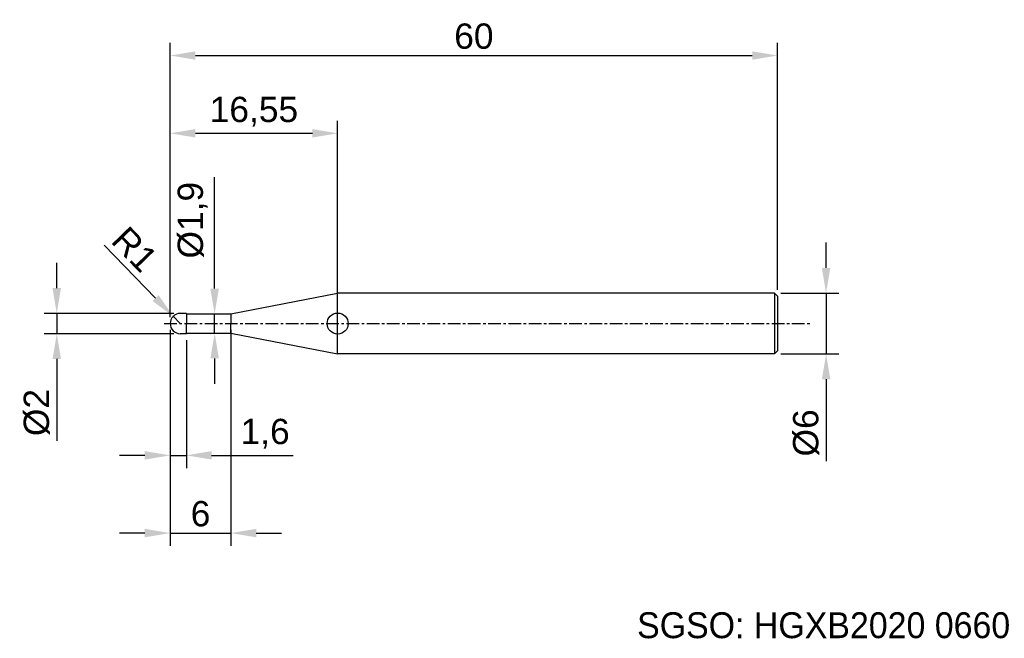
# Model space of a CAD drawing. Header units: millimetres. Extents: x 7846.2 to 7943.5, y 6079.1 to 6140.2.
import ezdxf
from ezdxf.enums import TextEntityAlignment as Align

# ---------------------------------------------------------------- set-up
doc = ezdxf.new("R2010")
doc.units = ezdxf.units.MM
doc.linetypes.add('CENTER', pattern=[2, 1.25, -0.25, 0.25, -0.25])
for name, color, linetype, lineweight in [('SK1', 4, 'Continuous', 25), ('SK4', 2, 'Continuous', 25), ('SK6', 5, 'Continuous', 25)]:
    doc.layers.add(name, color=color, linetype=linetype, lineweight=lineweight)
doc.styles.add('MS PGothic', font='txt')
doc.styles.get("Standard").update_dxf_attribs({"font": 'arial.ttf'})
doc.dimstyles.new('ISO-25', dxfattribs={"dimtxt": 2.5, "dimasz": 2.5, "dimexe": 1.25, "dimexo": 0.625, "dimtad": 1, "dimtxsty": 'Standard', "dimcen": 2.5, "dimadec": 0, "dimazin": 0, "dimtfac": 1, "dimtmove": 0, "dimatfit": 3, "dimfxl": 1, "dimarcsym": 0})

# ---------------------------------------------------------------- blocks, each defined once
blk = doc.blocks.new('*D47')
at = {"color": 0, "linetype": 'ByBlock', "lineweight": -2, "transparency": 16777216}
for p, q in [((7925.871, 6115.722), (7925.871, 6118.222)), ((7921.404, 6113.222), (7927.121, 6113.222)), ((7925.871, 6113.222), (7925.871, 6107.222)), ((7921.404, 6107.222), (7927.121, 6107.222)), ((7925.871, 6104.722), (7925.871, 6096.615))]:
    blk.add_line(p, q, dxfattribs=at)
at = {"color": 0, "linetype": 'ByBlock', "transparency": 16777216}
for points in [[(7925.455, 6115.722), (7926.288, 6115.722), (7925.871, 6113.222)], [(7925.455, 6104.722), (7926.288, 6104.722), (7925.871, 6107.222)]]:
    blk.add_solid(points, dxfattribs=at)
at = {"layer": 'Defpoints', "color": 0, "linetype": 'ByBlock', "transparency": 16777216}
for p in [(7920.779, 6113.222), (7920.779, 6107.222), (7925.871, 6107.222)]:
    blk.add_point(p, dxfattribs=at)
at = {"color": 0, "linetype": 'ByBlock', "transparency": 16777216, "insert": (7923.9, 6099.418), "char_height": 2.5, "attachment_point": 5, "rotation": 90}
blk.add_mtext('{\\fArial|b0|i0|c134|p34;%%C}6', dxfattribs=at)
blk = doc.blocks.new('*D49')
at = {"color": 0, "linetype": 'ByBlock', "lineweight": -2, "transparency": 16777216}
for p, q in [((7861.079, 6110.847), (7861.079, 6137.954)), ((7921.079, 6113.547), (7921.079, 6137.954)), ((7863.579, 6136.704), (7918.579, 6136.704))]:
    blk.add_line(p, q, dxfattribs=at)
at = {"color": 0, "linetype": 'ByBlock', "transparency": 16777216}
for points in [[(7863.579, 6137.12), (7863.579, 6136.287), (7861.079, 6136.704)], [(7918.579, 6137.12), (7918.579, 6136.287), (7921.079, 6136.704)]]:
    blk.add_solid(points, dxfattribs=at)
at = {"layer": 'Defpoints', "color": 0, "linetype": 'ByBlock', "transparency": 16777216}
for p in [(7921.079, 6136.704), (7921.079, 6112.922), (7861.079, 6110.222)]:
    blk.add_point(p, dxfattribs=at)
at = {"color": 0, "linetype": 'ByBlock', "transparency": 16777216, "insert": (7891.079, 6138.605), "char_height": 2.5, "attachment_point": 5}
blk.add_mtext('60', dxfattribs=at)
blk = doc.blocks.new('*D51')
at = {"color": 0, "linetype": 'ByBlock', "lineweight": -2, "transparency": 16777216}
for p, q in [((7861.079, 6110.847), (7861.079, 6130.268)), ((7877.625, 6113.059), (7877.625, 6130.268)), ((7863.579, 6129.018), (7875.125, 6129.018))]:
    blk.add_line(p, q, dxfattribs=at)
at = {"color": 0, "linetype": 'ByBlock', "transparency": 16777216}
for points in [[(7863.579, 6129.435), (7863.579, 6128.602), (7861.079, 6129.018)], [(7875.125, 6129.435), (7875.125, 6128.602), (7877.625, 6129.018)]]:
    blk.add_solid(points, dxfattribs=at)
at = {"layer": 'Defpoints', "color": 0, "linetype": 'ByBlock', "transparency": 16777216}
for p in [(7877.625, 6129.018), (7877.625, 6112.434), (7861.079, 6110.222)]:
    blk.add_point(p, dxfattribs=at)
at = {"color": 0, "linetype": 'ByBlock', "transparency": 16777216, "insert": (7869.352, 6131.146), "char_height": 2.5, "attachment_point": 5}
blk.add_mtext('16,55', dxfattribs=at)
blk = doc.blocks.new('*D62')
at = {"color": 0, "linetype": 'ByBlock', "lineweight": -2, "transparency": 16777216}
for p, q in [((7854.56, 6117.973), (7859.642, 6112.734)), ((7862.079, 6110.222), (7861.383, 6110.94))]:
    blk.add_line(p, q, dxfattribs=at)
at = {"color": 0, "linetype": 'ByBlock', "transparency": 16777216}
blk.add_solid([(7859.941, 6113.024), (7859.343, 6112.444), (7861.383, 6110.94)], dxfattribs=at)
at = {"layer": 'Defpoints', "color": 0, "linetype": 'ByBlock', "transparency": 16777216}
for p in [(7861.383, 6110.94), (7862.079, 6110.222)]:
    blk.add_point(p, dxfattribs=at)
at = {"color": 0, "linetype": 'ByBlock', "transparency": 16777216, "insert": (7857.58, 6117.56), "char_height": 2.5, "attachment_point": 5, "rotation": 314.12969}
blk.add_mtext('R1', dxfattribs=at)
blk = doc.blocks.new('*D64')
at = {"color": 0, "linetype": 'ByBlock', "lineweight": -2, "transparency": 16777216}
for p, q in [((7849.88, 6113.722), (7849.88, 6116.222)), ((7861.454, 6111.222), (7848.63, 6111.222)), ((7849.88, 6111.222), (7849.88, 6109.222)), ((7861.454, 6109.222), (7848.63, 6109.222)), ((7849.88, 6106.722), (7849.88, 6098.639))]:
    blk.add_line(p, q, dxfattribs=at)
at = {"color": 0, "linetype": 'ByBlock', "transparency": 16777216}
for points in [[(7849.463, 6113.722), (7850.297, 6113.722), (7849.88, 6111.222)], [(7849.463, 6106.722), (7850.297, 6106.722), (7849.88, 6109.222)]]:
    blk.add_solid(points, dxfattribs=at)
at = {"layer": 'Defpoints', "color": 0, "linetype": 'ByBlock', "transparency": 16777216}
for p in [(7849.88, 6111.222), (7862.079, 6111.222), (7862.079, 6109.222)]:
    blk.add_point(p, dxfattribs=at)
at = {"color": 0, "linetype": 'ByBlock', "transparency": 16777216, "insert": (7847.909, 6101.43), "char_height": 2.5, "attachment_point": 5, "rotation": 90}
blk.add_mtext('%%C2', dxfattribs=at)
blk = doc.blocks.new('*D69')
at = {"color": 0, "linetype": 'ByBlock', "lineweight": -2, "transparency": 16777216}
for p, q in [((7861.079, 6109.597), (7861.079, 6088.269)), ((7867.079, 6109.597), (7867.079, 6088.269)), ((7858.579, 6089.519), (7856.079, 6089.519)), ((7861.079, 6089.519), (7867.079, 6089.519)), ((7869.579, 6089.519), (7872.079, 6089.519))]:
    blk.add_line(p, q, dxfattribs=at)
at = {"color": 0, "linetype": 'ByBlock', "transparency": 16777216}
for points in [[(7858.579, 6089.935), (7858.579, 6089.102), (7861.079, 6089.519)], [(7869.579, 6089.935), (7869.579, 6089.102), (7867.079, 6089.519)]]:
    blk.add_solid(points, dxfattribs=at)
at = {"layer": 'Defpoints', "color": 0, "linetype": 'ByBlock', "transparency": 16777216}
for p in [(7861.079, 6110.222), (7867.079, 6110.222), (7867.079, 6089.519)]:
    blk.add_point(p, dxfattribs=at)
at = {"color": 0, "linetype": 'ByBlock', "transparency": 16777216, "insert": (7864.079, 6091.42), "char_height": 2.5, "attachment_point": 5}
blk.add_mtext('6', dxfattribs=at)
blk = doc.blocks.new('*D72')
at = {"color": 0, "linetype": 'ByBlock', "lineweight": -2, "transparency": 16777216}
for p, q in [((7865.472, 6113.672), (7865.472, 6124.698)), ((7864.798, 6111.172), (7866.722, 6111.172)), ((7865.472, 6109.272), (7865.472, 6111.172)), ((7864.5, 6109.272), (7866.722, 6109.272)), ((7865.472, 6106.772), (7865.472, 6104.272))]:
    blk.add_line(p, q, dxfattribs=at)
at = {"color": 0, "linetype": 'ByBlock', "transparency": 16777216}
for points in [[(7865.056, 6113.672), (7865.889, 6113.672), (7865.472, 6111.172)], [(7865.056, 6106.772), (7865.889, 6106.772), (7865.472, 6109.272)]]:
    blk.add_solid(points, dxfattribs=at)
at = {"layer": 'Defpoints', "color": 0, "linetype": 'ByBlock', "transparency": 16777216}
for p in [(7864.173, 6111.172), (7865.472, 6111.172), (7863.875, 6109.272)]:
    blk.add_point(p, dxfattribs=at)
at = {"color": 0, "linetype": 'ByBlock', "transparency": 16777216, "insert": (7863.304, 6120.435), "char_height": 2.5, "attachment_point": 5, "rotation": 90}
blk.add_mtext('%%C1,9', dxfattribs=at)
blk = doc.blocks.new('*D74')
at = {"color": 0, "linetype": 'ByBlock', "lineweight": -2, "transparency": 16777216}
for p, q in [((7861.079, 6108.597), (7861.079, 6095.95)), ((7862.679, 6108.597), (7862.679, 6095.95)), ((7858.579, 6097.2), (7856.079, 6097.2)), ((7861.079, 6097.2), (7862.679, 6097.2)), ((7865.179, 6097.2), (7873.244, 6097.2))]:
    blk.add_line(p, q, dxfattribs=at)
at = {"color": 0, "linetype": 'ByBlock', "transparency": 16777216}
for points in [[(7858.579, 6097.617), (7858.579, 6096.783), (7861.079, 6097.2)], [(7865.179, 6097.617), (7865.179, 6096.783), (7862.679, 6097.2)]]:
    blk.add_solid(points, dxfattribs=at)
at = {"layer": 'Defpoints', "color": 0, "linetype": 'ByBlock', "transparency": 16777216}
for p in [(7861.079, 6109.222), (7862.679, 6109.222), (7861.079, 6097.2)]:
    blk.add_point(p, dxfattribs=at)
at = {"color": 0, "linetype": 'ByBlock', "transparency": 16777216, "insert": (7870.461, 6099.327), "char_height": 2.5, "attachment_point": 5}
blk.add_mtext('1,6', dxfattribs=at)

msp = doc.modelspace()

# ---------------------------------------------------------------- linework, layer by layer
at = {"color": 4, "linetype": 'ByBlock'}
for p, q in [((7867.079, 6111.172), (7877.625, 6113.222)), ((7877.625, 6107.222), (7877.625, 6113.222)), ((7862.679, 6111.222), (7862.079, 6111.222)), ((7862.679, 6111.222), (7862.679, 6110.222)), ((7862.679, 6111.172), (7867.079, 6111.172)), ((7867.079, 6111.172), (7867.079, 6110.222)), ((7862.679, 6109.222), (7862.679, 6110.222)), ((7867.079, 6109.272), (7867.079, 6110.222)), ((7862.679, 6109.222), (7862.079, 6109.222)), ((7862.679, 6109.272), (7867.079, 6109.272)), ((7867.079, 6109.272), (7877.625, 6107.222))]:
    msp.add_line(p, q, dxfattribs=at)
msp.add_circle((7877.625, 6110.222), 1.04, dxfattribs=at)
at = {"layer": 'SK1', "linetype": 'Continuous'}
for p, q in [((7920.779, 6113.222), (7877.625, 6113.222)), ((7920.779, 6113.222), (7921.079, 6112.922)), ((7920.779, 6113.222), (7920.779, 6107.222)), ((7921.079, 6112.922), (7921.079, 6107.522)), ((7920.779, 6107.222), (7877.625, 6107.222)), ((7921.079, 6107.522), (7920.779, 6107.222))]:
    msp.add_line(p, q, dxfattribs=at)
at = {"layer": 'SK1', "color": 4, "linetype": 'Continuous'}
for start, end in [(90, 180.00003), (179.99997, 270)]:
    msp.add_arc((7862.079, 6110.222), 1, start, end, dxfattribs=at)
at = {"layer": 'SK4', "linetype": 'CENTER'}
msp.add_line((7860.498, 6110.222), (7924.332, 6110.222), dxfattribs=at)

# ---------------------------------------------------------------- texts
at = {"layer": 'SK6', "color": 5, "linetype": 'Continuous', "style": 'MS PGothic'}
msp.add_text('SGSO: HGXB2020 0660', height=2.55961, dxfattribs=at).set_placement((7907.202, 6078.369), align=Align.BOTTOM_LEFT)

# ---------------------------------------------------------------- dimensions: what is measured, and where the dimension line sits
at = {"linetype": 'ByBlock'}
for base, p2, picture, middle in [((7921.079, 6136.704), (7921.079, 6112.922), '*D49', (7891.079, 6138.605)), ((7877.625, 6129.018), (7877.625, 6112.434), '*D51', (7869.352, 6131.146)), ((7867.079, 6089.519), (7867.079, 6110.222), '*D69', (7864.079, 6091.42))]:
    dim = msp.add_linear_dim(base=base, p1=(7861.079, 6110.222), p2=p2, dimstyle='ISO-25', dxfattribs=at)
    dim.commit()
    dim.dimension.update_dxf_attribs({"geometry": picture, "text_midpoint": middle})
dim = msp.add_linear_dim(base=(7865.472, 6111.172), p1=(7863.875, 6109.272), p2=(7864.173, 6111.172), angle=90, text='%%C<>', dimstyle='ISO-25', dxfattribs=at)
dim.commit()
dim.dimension.update_dxf_attribs({"geometry": '*D72', "text_midpoint": (7863.304, 6120.435)})
dim = msp.add_radius_dim(center=(7862.079, 6110.222), mpoint=(7861.383, 6110.94), dimstyle='ISO-25', dxfattribs=at)
dim.commit()
dim.dimension.update_dxf_attribs({"geometry": '*D62', "text_midpoint": (7857.58, 6117.56)})
for base, p1, p2, text, picture, middle in [((7925.871, 6107.222), (7920.779, 6113.222), (7920.779, 6107.222), '{\\fArial|b0|i0|c134|p34;%%C}<>', '*D47', (7925.871, 6099.418)), ((7849.88, 6111.222), (7862.079, 6109.222), (7862.079, 6111.222), '%%C<>', '*D64', (7849.88, 6101.43))]:
    dim = msp.add_linear_dim(base=base, p1=p1, p2=p2, angle=90, text=text, dimstyle='ISO-25', dxfattribs=at)
    dim.commit()
    dim.dimension.update_dxf_attribs({"geometry": picture, "text_midpoint": middle, "dimtype": 160})
dim = msp.add_linear_dim(base=(7861.079, 6097.2), p1=(7862.679, 6109.222), p2=(7861.079, 6109.222), dimstyle='ISO-25', dxfattribs=at)
dim.commit()
dim.dimension.update_dxf_attribs({"geometry": '*D74', "text_midpoint": (7870.461, 6097.2), "dimtype": 160})

doc.saveas('drawing.dxf')
